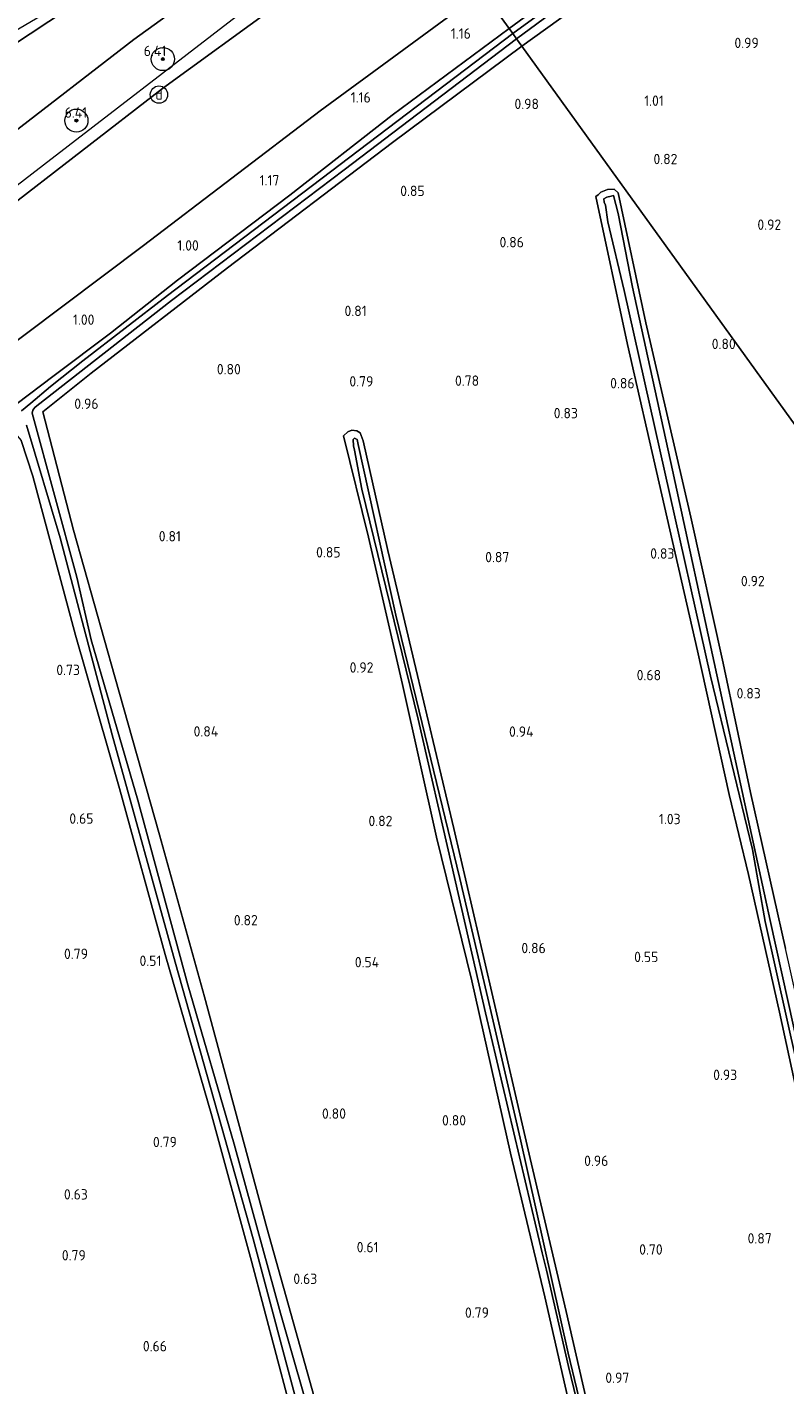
# Model space of a CAD drawing. Extents: x 130905 to 137824, y 412333 to 417928.
# Tile 178 of 256: x 134093 to 134224, y 415378 to 415613. Entities that reach past the tile are written whole.
import ezdxf
from ezdxf.enums import TextEntityAlignment as Align
from ezdxf.lldxf.tags import DXFTag

# ---------------------------------------------------------------- set-up
doc = ezdxf.new("R2010")
doc.units = 0
for name, color, linetype, lineweight in [('B-ME-GR-BOOM-S', 90, 'Continuous', 25), ('B-ME-GR-GRAS-GV', 60, 'Continuous', 13), ('B-ME-GW-TALUD_KRUIN-G', 90, 'Continuous', 18), ('B-ME-GW-TALUD_TEEN-G', 90, 'Continuous', 18), ('B-ME-IE-MEUBILAIR_DIJKPAAL-S', 7, 'Continuous', 25), ('B-ME-OG-WATER_SLOOT-G', 120, 'Continuous', 18), ('B-ME-OG-WATER_SLOOT-GV', 120, 'Continuous', 18), ('B-ME-WH-WINTERBED-G', 150, 'WH-WINTERBED', 18), ('X-XX-AL-HOOGTELABEL-S', 7, 'Continuous', 25)]:
    doc.layers.add(name, color=color, linetype=linetype, lineweight=lineweight)
doc.styles.add('NLCS-ISO', font='NLCS-ISO.ttf')
doc.styles.add('NLCS-ISO-ANNOTATIVE-T18', font='NLCS-ISO.ttf', dxfattribs={"height": 1.8})
doc.styles.get("Standard").update_dxf_attribs({"font": 'arial.ttf'})
tags = doc.linetypes.add('WH-WINTERBED', pattern='A,6,-3.5,["WB",Standard,S=1.8,R=0,X=-1.5,Y=-0.9],-3.5,6,-3.5,6,-3.5,6,-3.5,6,-3.5', length=51).pattern_tags.tags
tags[6] = DXFTag(74, 10)

# ---------------------------------------------------------------- blocks, each defined once
blk = doc.blocks.new('SAL-HOOGTELABEL-SO')
at = {"color": 0, "linetype": 'ByBlock', "lineweight": -2, "style": 'NLCS-ISO-ANNOTATIVE-T18'}
blk.add_attdef('HOOGTE', text='', height=1.8, dxfattribs=at).set_placement((2.79, 0), align=Align.RIGHT)
blk = doc.blocks.new('SGR-BOOM_01-SO')
at = {"linetype": 'ByBlock', "lineweight": 18}
h = blk.add_hatch(color=0, dxfattribs=at)
h.dxf.hatch_style = 1
edge = h.paths.add_edge_path()
edge.add_arc((0, 0), 0.25, 0, 360)
at = {"color": 0, "linetype": 'ByBlock', "lineweight": 18}
for radius in [2, 0.25]:
    blk.add_circle((0, 0), radius, dxfattribs=at)
blk = doc.blocks.new('SIE-DIJKPAAL-SO')
at = {"color": 0, "linetype": 'ByBlock', "lineweight": 18}
blk.add_circle((0, 0), 1.5, dxfattribs=at)
at = {"color": 0, "linetype": 'ByBlock', "lineweight": 18, "style": 'NLCS-ISO'}
blk.add_text('d', height=1.8, dxfattribs=at).set_placement((0, 0), align=Align.MIDDLE_CENTER)

msp = doc.modelspace()

# ---------------------------------------------------------------- linework, layer by layer
at = {"layer": 'B-ME-GR-GRAS-GV'}
for points in [[(134060.593, 415589.016, 1.575), (134058.739, 415587.053, 1.735), (134057.785, 415588.037, 1.691), (134060.039, 415590.116, 1.663), (134064.303, 415594.069, 1.584), (134067.4, 415596.776, 1.584), (134072.515, 415600.814, 1.52), (134076.325, 415603.621, 1.517), (134080.877, 415606.375, 1.533), (134095.046, 415614.688, 1.597), (134101.618, 415618.69, 1.714), (134115.894, 415628.213, 1.974), (134128.307, 415636.804, 2.396), (134140.225, 415645.126, 2.563), (134148.473, 415650.703, 2.811), (134149.315, 415649.534, 2.811), (134130.151, 415636.926, 2.395), (134102.653, 415617.849, 1.714), (134086.83, 415607.332, 1.465), (134078.265, 415602.374, 1.347), (134072.845, 415598.131, 1.51)], [(134089.011, 415593.433, 6.085), (134066.908, 415576.339, 6.063), (134058.739, 415587.053, 1.735), (134060.593, 415589.016, 1.575), (134072.845, 415598.131, 1.51), (134078.265, 415602.374, 1.347), (134086.83, 415607.332, 1.465), (134102.653, 415617.849, 1.714), (134130.151, 415636.926, 2.395), (134149.315, 415649.534, 2.811), (134155.12, 415641.478, 6.462), (134133.859, 415627.009, 6.277), (134111.114, 415610.527, 6.106)], [(134088.006, 415580.335, 6.045), (134073.099, 415568.515, 6.106), (134071.643, 415570.403, 6.169), (134070.527, 415571.85, 6.218), (134066.908, 415576.339, 6.063), (134089.011, 415593.433, 6.085), (134111.114, 415610.527, 6.106), (134133.859, 415627.009, 6.277), (134155.12, 415641.478, 6.462), (134160.267, 415634.335, 6.246), (134136.085, 415616.575, 6.154), (134116.027, 415602.061, 6.068)], [(134112.772, 415574.86, 1.186), (134085.005, 415554.024, 1.319), (134082.345, 415557.244, 2.108), (134079.328, 415560.947, 3.162), (134075.149, 415566.305, 5.173), (134073.099, 415568.515, 6.106), (134088.006, 415580.335, 6.045), (134116.027, 415602.061, 6.068), (134136.085, 415616.575, 6.154), (134160.267, 415634.335, 6.246), (134164.154, 415628.986, 4.15), (134171.431, 415618.841, 1.433), (134143.345, 415598.189, 1.265)], [(134206.457, 415634.456, 0.985), (134208.621, 415631.716, 1), (134191.356, 415618.827, 1.028), (134178.262, 415609.361, 1.046), (134177.337, 415610.644, -0.108), (134205.48, 415631.502, -0.108), (134205.957, 415632.025, -0.108), (134205.925, 415632.361, -0.108), (134205.718, 415632.582, -0.108), (134205.235, 415632.454, -0.108), (134193.012, 415623.499, -0.108), (134176.67, 415611.571, -0.108), (134176.032, 415612.457, 1.01), (134180.993, 415616.084, 0.994), (134189.382, 415622.318, 0.921), (134193.956, 415625.589, 0.963), (134201.649, 415631.204, 0.993)], [(134097.307, 415552.352, 0.949), (134090.65, 415547.344, 0.858), (134089.355, 415548.773, 0.991), (134086.774, 415551.808, 1.15), (134085.005, 415554.024, 1.319), (134112.772, 415574.86, 1.186), (134143.345, 415598.189, 1.265), (134171.431, 415618.841, 1.433), (134176.032, 415612.457, 1.01), (134155.807, 415597.449, 0.938), (134138.069, 415583.589, 0.91), (134118.679, 415568.846, 0.778), (134107.036, 415559.682, 0.784)]]:
    msp.add_polyline3d(points, close=True, dxfattribs=at)
for points in [[(134180.993, 415616.084, 0.994), (134176.032, 415612.457, 1.01), (134171.431, 415618.841, 1.433)], [(134257.302, 415499.668, 0.751), (134178.262, 415609.361, 1.046), (134191.356, 415618.827, 1.028)], [(134090.65, 415547.344, 0.858), (134097.307, 415552.352, 0.949), (134107.036, 415559.682, 0.784), (134118.679, 415568.846, 0.778), (134138.069, 415583.589, 0.91), (134155.807, 415597.449, 0.938), (134176.032, 415612.457, 1.01), (134176.67, 415611.571, -0.108), (134146.807, 415588.887, -0.178), (134116.945, 415566.204, -0.248), (134102.29, 415554.888, -0.248), (134096.662, 415550.421, -0.248), (134093.269, 415547.559, -0.248), (134091.655, 415546.224, -0.248)], [(134142.514, 415368.802, -0.248), (134136.457, 415389.979, -0.248), (134128.483, 415419.246, -0.248), (134120.425, 415446.813, -0.248), (134111.766, 415478.803, -0.248), (134103.736, 415506.552, -0.248), (134101.221, 415517.413, -0.248), (134093.501, 415545.796, -0.248), (134093.616, 415546.316, -0.248), (134093.989, 415546.797, -0.248), (134094.314, 415547.1, -0.248), (134117.603, 415565.316, -0.248), (134147.47, 415587.98, -0.178), (134177.337, 415610.644, -0.108), (134178.262, 415609.361, 1.046), (134155.873, 415592.695, 0.959), (134127.308, 415570.964, 0.962), (134103.737, 415552.727, 0.882), (134095.365, 415546.064, 0.924), (134100.643, 415525.571, 0.84), (134107.801, 415500.164, 0.809), (134115.547, 415472.81, 0.71), (134123.349, 415444.776, 0.646), (134134.12, 415404.758, 0.548), (134145.662, 415363.528, 0.538)], [(134145.662, 415363.528, 0.538), (134134.12, 415404.758, 0.548), (134123.349, 415444.776, 0.646), (134115.547, 415472.81, 0.71), (134107.801, 415500.164, 0.809), (134100.643, 415525.571, 0.84), (134095.365, 415546.064, 0.924), (134103.737, 415552.727, 0.882), (134127.308, 415570.964, 0.962), (134155.873, 415592.695, 0.959), (134178.262, 415609.361, 1.046), (134257.302, 415499.668, 0.751)], [(134223.871, 415453.108, 0.678), (134217.8, 415480.13, 0.698), (134213.058, 415502.562, 0.725), (134207.468, 415527.798, 0.707), (134199.683, 415561.471, 0.717), (134194.911, 415583.946, 0.742), (134194.201, 415584.593, 0.692), (134193.095, 415584.538, 0.617), (134191.939, 415584.063, 0.655), (134191.455, 415583.602, 0.755), (134191.066, 415583.33, 0.71), (134196.535, 415557.738, 0.709), (134202.02, 415533.696, 0.702), (134208.648, 415504.645, 0.649), (134214.11, 415479.787, 0.702), (134217.459, 415465.949, 0.599), (134222.822, 415442.12, 0.591), (134229.257, 415412.476, 0.684)], [(134229.257, 415412.476, 0.684), (134222.822, 415442.12, 0.591), (134217.459, 415465.949, 0.599), (134214.11, 415479.787, 0.702), (134208.648, 415504.645, 0.649), (134202.02, 415533.696, 0.702), (134196.535, 415557.738, 0.709), (134191.066, 415583.33, 0.71), (134191.455, 415583.602, 0.755), (134191.939, 415584.063, 0.655), (134193.095, 415584.538, 0.617), (134194.201, 415584.593, 0.692), (134194.911, 415583.946, 0.742), (134199.683, 415561.471, 0.717), (134207.468, 415527.798, 0.707), (134213.058, 415502.562, 0.725), (134217.8, 415480.13, 0.698), (134223.871, 415453.108, 0.678)], [(134230.272, 415416.94, -0.248), (134221.232, 415457.992, -0.103), (134211.989, 415500.509, -0.015), (134204.341, 415535.959, -0.014), (134197.372, 415567.627, -0.014), (134194.924, 415580.404, -0.014), (134194.095, 415583.485, -0.014), (134193.698, 415583.394, -0.014), (134192.98, 415583.211, -0.014), (134192.417, 415582.912, -0.014), (134192.484, 415582.352, -0.014), (134192.711, 415581.851, -0.014), (134193.14, 415578.977, -0.014), (134195.965, 415567.085, -0.014), (134202.992, 415535.582, -0.014), (134210.868, 415500.264, -0.015), (134218.149, 415470.275, -0.104), (134220.33, 415457.829, -0.104), (134229.549, 415416.667, -0.248)], [(134092.539, 415543.739, -0.248), (134098.358, 415524.263, -0.248), (134107.368, 415490.147, -0.248), (134118.245, 415450.79, -0.248), (134124.983, 415426.828, -0.248), (134131.721, 415402.867, -0.248), (134139.881, 415372.31, -0.248)], [(134189.374, 415375.172, 0.675), (134185.905, 415390.259, 0.548), (134179.676, 415416.795, 0.59), (134173.044, 415445.507, 0.642), (134166.466, 415473.917, 0.674), (134159.885, 415501.609, 0.724), (134155.04, 415522.054, 0.735), (134150.8, 415541.028, 0.638), (134150.282, 415542.447, 0.513), (134149.671, 415542.774, 0.388), (134148.818, 415542.898, 0.363), (134148.13, 415542.565, 0.438), (134147.364, 415541.91, 0.641), (134151.703, 415524.329, 0.695), (134157.58, 415498.821, 0.693), (134163.498, 415472.435, 0.682), (134169.586, 415447.554, 0.586), (134176.28, 415417.682, 0.613), (134182.194, 415392.81, 0.651), (134187.35, 415370.233, 0.688)], [(134187.35, 415370.233, 0.688), (134182.194, 415392.81, 0.651), (134176.28, 415417.682, 0.613), (134169.586, 415447.554, 0.586), (134163.498, 415472.435, 0.682), (134157.58, 415498.821, 0.693), (134151.703, 415524.329, 0.695), (134147.364, 415541.91, 0.641), (134148.13, 415542.565, 0.438), (134148.818, 415542.898, 0.363), (134149.671, 415542.774, 0.388), (134150.282, 415542.447, 0.513), (134150.8, 415541.028, 0.638), (134155.04, 415522.054, 0.735), (134159.885, 415501.609, 0.724), (134166.466, 415473.917, 0.674), (134173.044, 415445.507, 0.642), (134179.676, 415416.795, 0.59), (134185.905, 415390.259, 0.548), (134189.374, 415375.172, 0.675)], [(134091.602, 415541.11, 0.902), (134093.622, 415534.918, 0.816), (134100.999, 415507.359, 0.64), (134108.627, 415480.812, 0.491), (134116.512, 415452.117, 0.46), (134124.584, 415424.182, 0.474), (134131.432, 415398.986, 0.466), (134137.889, 415374.752, 0.501)], [(134137.889, 415374.752, 0.501), (134131.432, 415398.986, 0.466), (134124.584, 415424.182, 0.474), (134116.512, 415452.117, 0.46), (134108.627, 415480.812, 0.491), (134100.999, 415507.359, 0.64), (134093.622, 415534.918, 0.816), (134091.602, 415541.11, 0.902)], [(134195.566, 415344.446, -0.248), (134186.234, 415383.056, -0.248), (134177.93, 415420.316, -0.248), (134172.733, 415442.78, -0.248), (134167.536, 415465.245, -0.248), (134161.988, 415488.045, -0.248), (134156.44, 415510.845, -0.248), (134149.924, 415540.403, -0.248), (134149.766, 415541.253, -0.248), (134149.308, 415541.495, -0.248), (134149.051, 415541.28, -0.248), (134149.117, 415540.145, -0.248), (134149.255, 415539.436, -0.248), (134150.559, 415532.684, -0.248), (134160.309, 415492.862, -0.248), (134166.142, 415467.42, -0.248), (134171.975, 415441.978, -0.248), (134181.744, 415400.419, -0.248), (134182.531, 415397.424, -0.248), (134186.318, 415380.754, -0.248), (134193.098, 415352.66, -0.248)]]:
    msp.add_polyline3d(points, dxfattribs=at)
at = {"layer": 'B-ME-GW-TALUD_KRUIN-G'}
for points in [[(134155.12, 415641.478, 6.462), (134133.859, 415627.009, 6.277), (134111.114, 415610.527, 6.106), (134089.011, 415593.433, 6.085), (134066.908, 415576.339, 6.063), (134048.711, 415562.24, 6.172), (134030.515, 415548.141, 6.281), (134002.307, 415525.278, 6.308), (133990.634, 415515.708, 6.371), (133963.177, 415493.96, 6.381)], [(133855.435, 415373.993, 3.347), (133858.425, 415377.744, 3.572), (133872.523, 415394.799, 4.219), (133877.454, 415400.526, 4.374), (133880.71, 415403.846, 4.493), (133890.296, 415414.674, 5.174), (133903.091, 415428.579, 5.973), (133912.691, 415439.417, 6.338), (133917.206, 415444.507, 6.37), (133920.235, 415447.379, 6.448), (133932.175, 415456.771, 6.486), (133951.759, 415472.779, 6.446), (133958.416, 415477.724, 6.425), (133974.262, 415490.596, 6.416), (133991.249, 415503.938, 6.401), (134010.562, 415519.47, 6.333), (134032.445, 415536.703, 6.216), (134045.215, 415546.459, 6.233), (134062.001, 415560.193, 6.221), (134073.099, 415568.515, 6.106), (134088.006, 415580.335, 6.045), (134116.027, 415602.061, 6.068), (134136.085, 415616.575, 6.154), (134160.267, 415634.335, 6.246)]]:
    msp.add_polyline3d(points, dxfattribs=at)
at = {"layer": 'B-ME-GW-TALUD_TEEN-G'}
for points in [[(134149.315, 415649.534, 2.811), (134130.151, 415636.926, 2.395), (134102.653, 415617.849, 1.714), (134086.83, 415607.332, 1.465), (134078.265, 415602.374, 1.347), (134072.845, 415598.131, 1.51), (134060.593, 415589.016, 1.575), (134058.739, 415587.053, 1.735), (134046.019, 415576.908, 1.962), (134025.273, 415557.127, 2.684), (134001.539, 415534.101, 4.036), (133976.455, 415510.445, 4.963), (133960.576, 415495.305, 5.635), (133944.696, 415480.165, 6.306)], [(134171.431, 415618.841, 1.433), (134143.345, 415598.189, 1.265), (134112.772, 415574.86, 1.186), (134085.005, 415554.024, 1.319), (134063.755, 415536.876, 1.204), (134042.954, 415520.01, 1.26), (134022.934, 415503.772, 1.16), (134009.584, 415492.805, 1.143), (133984.813, 415472.772, 1.148), (133960.011, 415451.244, 1.008), (133934.57, 415429.035, 0.983), (133917.567, 415414.46, 1.073), (133893.123, 415393.467, 1.013), (133888.001, 415388.434, 1.049), (133868.604, 415371.391, 1.115), (133861.412, 415365.624, 1.168)]]:
    msp.add_polyline3d(points, dxfattribs=at)
at = {"layer": 'B-ME-OG-WATER_SLOOT-G'}
for points in [[(134178.262, 415609.361, 1.046), (134191.356, 415618.827, 1.028), (134208.621, 415631.716, 1), (134206.457, 415634.456, 0.985), (134201.649, 415631.204, 0.993), (134193.956, 415625.589, 0.963), (134189.382, 415622.318, 0.921), (134180.993, 415616.084, 0.994), (134176.032, 415612.457, 1.01)], [(134066.556, 415527.933, 0.802), (134074.25, 415534.165, 0.825), (134082.584, 415540.787, 0.885), (134090.65, 415547.344, 0.858), (134097.307, 415552.352, 0.949), (134107.036, 415559.682, 0.784), (134118.679, 415568.846, 0.778), (134138.069, 415583.589, 0.91), (134155.807, 415597.449, 0.938), (134176.032, 415612.457, 1.01)], [(134178.262, 415609.361, 1.046), (134155.873, 415592.695, 0.959), (134127.308, 415570.964, 0.962), (134103.737, 415552.727, 0.882), (134095.365, 415546.064, 0.924)], [(134194.911, 415583.946, 0.742), (134194.201, 415584.593, 0.692), (134193.095, 415584.538, 0.617), (134191.939, 415584.063, 0.655), (134191.455, 415583.602, 0.755), (134191.066, 415583.33, 0.71)], [(134191.066, 415583.33, 0.71), (134196.535, 415557.738, 0.709), (134202.02, 415533.696, 0.702), (134208.648, 415504.645, 0.649), (134214.11, 415479.787, 0.702), (134217.459, 415465.949, 0.599), (134222.822, 415442.12, 0.591), (134229.257, 415412.476, 0.684)], [(134241.057, 415379.638, 0.872), (134240.367, 415379.851, 0.89), (134240.021, 415380.398, 0.884), (134239.375, 415382.558, 0.859), (134236.59, 415395.932, 0.744), (134230.259, 415424.507, 0.678), (134223.871, 415453.108, 0.678), (134217.8, 415480.13, 0.698), (134213.058, 415502.562, 0.725), (134207.468, 415527.798, 0.707), (134199.683, 415561.471, 0.717), (134194.911, 415583.946, 0.742)], [(134193.797, 415342.149, 0.644), (134185.135, 415335.265, 0.71), (134175.613, 415327.549, 0.675), (134159.181, 415314.731, 0.702), (134154.058, 415332.499, 0.691), (134145.662, 415363.528, 0.538), (134134.12, 415404.758, 0.548), (134123.349, 415444.776, 0.646), (134115.547, 415472.81, 0.71), (134107.801, 415500.164, 0.809), (134100.643, 415525.571, 0.84), (134095.365, 415546.064, 0.924)], [(134150.8, 415541.028, 0.638), (134150.282, 415542.447, 0.513), (134149.671, 415542.774, 0.388), (134148.818, 415542.898, 0.363), (134148.13, 415542.565, 0.438), (134147.364, 415541.91, 0.641)], [(134066.556, 415527.933, 0.802), (134067.411, 415526.441, 0.811), (134068.199, 415525.516, 0.774), (134069.152, 415525.542, 0.739), (134089.463, 415541.659, 0.982), (134090.172, 415541.986, 0.964), (134090.876, 415541.91, 0.913), (134091.602, 415541.11, 0.902), (134093.622, 415534.918, 0.816), (134100.999, 415507.359, 0.64), (134108.627, 415480.812, 0.491), (134116.512, 415452.117, 0.46), (134124.584, 415424.182, 0.474), (134131.432, 415398.986, 0.466), (134137.889, 415374.752, 0.501), (134146.572, 415345.118, 0.712), (134154.417, 415317.366, 0.771), (134155.802, 415312.562, 0.724)], [(134147.364, 415541.91, 0.641), (134151.703, 415524.329, 0.695), (134157.58, 415498.821, 0.693), (134163.498, 415472.435, 0.682), (134169.586, 415447.554, 0.586), (134176.28, 415417.682, 0.613), (134182.194, 415392.81, 0.651), (134187.35, 415370.233, 0.688), (134189.963, 415359.57, 0.665), (134193.156, 415346.09, 0.626), (134193.797, 415342.149, 0.644)], [(134226.69, 415368.416, 0.815), (134211.399, 415356.001, 0.758), (134204.1, 415350.276, 0.74), (134200.491, 415347.569, 0.791), (134198.874, 415346.1, 0.762), (134196.968, 415344.783, 0.62), (134195.973, 415346.503, 0.666), (134194.971, 415350.932, 0.707), (134193.935, 415355.027, 0.729), (134191.85, 415364.902, 0.7), (134189.374, 415375.172, 0.675), (134185.905, 415390.259, 0.548), (134179.676, 415416.795, 0.59), (134173.044, 415445.507, 0.642), (134166.466, 415473.917, 0.674), (134159.885, 415501.609, 0.724), (134155.04, 415522.054, 0.735), (134150.8, 415541.028, 0.638)]]:
    msp.add_polyline3d(points, dxfattribs=at)
at = {"layer": 'B-ME-OG-WATER_SLOOT-GV'}
msp.add_polyline3d([(134205.48, 415631.502, -0.108), (134177.337, 415610.644, -0.108), (134176.67, 415611.571, -0.108), (134193.012, 415623.499, -0.108), (134205.235, 415632.454, -0.108), (134205.718, 415632.582, -0.108), (134205.925, 415632.361, -0.108), (134205.957, 415632.025, -0.108)], close=True, dxfattribs=at)
for points in [[(134091.655, 415546.224, -0.248), (134093.269, 415547.559, -0.248), (134096.662, 415550.421, -0.248), (134102.29, 415554.888, -0.248), (134116.945, 415566.204, -0.248), (134146.807, 415588.887, -0.178), (134176.67, 415611.571, -0.108), (134177.337, 415610.644, -0.108), (134147.47, 415587.98, -0.178), (134117.603, 415565.316, -0.248), (134094.314, 415547.1, -0.248), (134093.989, 415546.797, -0.248), (134093.616, 415546.316, -0.248), (134093.501, 415545.796, -0.248), (134101.221, 415517.413, -0.248), (134103.736, 415506.552, -0.248), (134111.766, 415478.803, -0.248), (134120.425, 415446.813, -0.248), (134128.483, 415419.246, -0.248), (134136.457, 415389.979, -0.248), (134142.514, 415368.802, -0.248)], [(134229.549, 415416.667, -0.248), (134220.33, 415457.829, -0.104), (134218.149, 415470.275, -0.104), (134210.868, 415500.264, -0.015), (134202.992, 415535.582, -0.014), (134195.965, 415567.085, -0.014), (134193.14, 415578.977, -0.014), (134192.711, 415581.851, -0.014), (134192.484, 415582.352, -0.014), (134192.417, 415582.912, -0.014), (134192.98, 415583.211, -0.014), (134193.698, 415583.394, -0.014), (134194.095, 415583.485, -0.014), (134194.924, 415580.404, -0.014), (134197.372, 415567.627, -0.014), (134204.341, 415535.959, -0.014), (134211.989, 415500.509, -0.015), (134221.232, 415457.992, -0.103), (134230.272, 415416.94, -0.248)], [(134139.881, 415372.31, -0.248), (134131.721, 415402.867, -0.248), (134124.983, 415426.828, -0.248), (134118.245, 415450.79, -0.248), (134107.368, 415490.147, -0.248), (134098.358, 415524.263, -0.248), (134092.539, 415543.739, -0.248)], [(134193.098, 415352.66, -0.248), (134186.318, 415380.754, -0.248), (134182.531, 415397.424, -0.248), (134181.744, 415400.419, -0.248), (134171.975, 415441.978, -0.248), (134166.142, 415467.42, -0.248), (134160.309, 415492.862, -0.248), (134150.559, 415532.684, -0.248), (134149.255, 415539.436, -0.248), (134149.117, 415540.145, -0.248), (134149.051, 415541.28, -0.248), (134149.308, 415541.495, -0.248), (134149.766, 415541.253, -0.248), (134149.924, 415540.403, -0.248), (134156.44, 415510.845, -0.248), (134161.988, 415488.045, -0.248), (134167.536, 415465.245, -0.248), (134172.733, 415442.78, -0.248), (134177.93, 415420.316, -0.248), (134186.234, 415383.056, -0.248), (134195.566, 415344.446, -0.248)]]:
    msp.add_polyline3d(points, dxfattribs=at)
at = {"layer": 'B-ME-WH-WINTERBED-G'}
msp.add_polyline3d([(134158.925, 415636.197, 6.302), (134128.85, 415614.53, 6.253), (134095.481, 415588.737, 6.269), (134071.643, 415570.403, 6.169), (134048.073, 415552, 6.253), (134018.241, 415528.261, 6.242), (133991.714, 415507.137, 6.337), (133965.904, 415487.02, 6.519), (133944.428, 415470.186, 6.476), (133921.228, 415453.237, 6.424), (133914.491, 415447.375, 6.383), (133886.223, 415423.828, 6.365), (133869.523, 415410.035, 6.479), (133853.564, 415395.624, 6.429), (133845.425, 415388.006, 6.423)], dxfattribs=at)

# ---------------------------------------------------------------- block references
at = {"layer": 'B-ME-GR-BOOM-S'}
for p in [(134116.119, 415607.129, 5.923), (134101.152, 415596.48, 6.46)]:
    msp.add_blockref('SGR-BOOM_01-SO', p, dxfattribs=at)
at = {"layer": 'B-ME-IE-MEUBILAIR_DIJKPAAL-S'}
msp.add_blockref('SIE-DIJKPAAL-SO', (134115.448, 415600.978, 6.004), dxfattribs=at)
at = {"layer": 'X-XX-AL-HOOGTELABEL-S'}
for p, values in [((134166.626, 415610.663, 1.156), {'HOOGTE': '1.16'}), ((134113.919, 415607.65, 6.406), {'HOOGTE': '6.41'}), ((134216.453, 415609.034, 0.994), {'HOOGTE': '0.99'}), ((134149.307, 415599.599, 1.162), {'HOOGTE': '1.16'}), ((134178.415, 415598.472, 0.981), {'HOOGTE': '0.98'}), ((134200.026, 415599.029, 1.012), {'HOOGTE': '1.01'}), ((134100.229, 415596.977, 6.406), {'HOOGTE': '6.41'}), ((134202.379, 415588.927, 0.822), {'HOOGTE': '0.82'}), ((134133.491, 415585.241, 1.168), {'HOOGTE': '1.17'}), ((134158.628, 415583.411, 0.85), {'HOOGTE': '0.85'}), ((134220.341, 415577.564, 0.918), {'HOOGTE': '0.92'}), ((134119.544, 415573.971, 0.998), {'HOOGTE': '1.00'}), ((134175.808, 415574.532, 0.859), {'HOOGTE': '0.86'}), ((134148.599, 415562.631, 0.809), {'HOOGTE': '0.81'}), ((134101.483, 415561.115, 0.998), {'HOOGTE': '1.00'}), ((134212.469, 415556.914, 0.797), {'HOOGTE': '0.80'}), ((134126.821, 415552.543, 0.8), {'HOOGTE': '0.80'}), ((134149.757, 415550.431, 0.793), {'HOOGTE': '0.79'}), ((134168.063, 415550.549, 0.781), {'HOOGTE': '0.78'}), ((134194.955, 415550.115, 0.862), {'HOOGTE': '0.86'}), ((134102.188, 415546.563, 0.958), {'HOOGTE': '0.96'}), ((134185.157, 415544.934, 0.834), {'HOOGTE': '0.83'}), ((134116.456, 415523.613, 0.81), {'HOOGTE': '0.81'}), ((134144.075, 415520.831, 0.848), {'HOOGTE': '0.85'}), ((134173.286, 415520.006, 0.868), {'HOOGTE': '0.87'}), ((134201.852, 415520.631, 0.834), {'HOOGTE': '0.83'}), ((134217.481, 415515.86, 0.918), {'HOOGTE': '0.92'}), ((134098.982, 415500.467, 0.732), {'HOOGTE': '0.73'}), ((134149.77, 415500.891, 0.919), {'HOOGTE': '0.92'}), ((134199.548, 415499.574, 0.679), {'HOOGTE': '0.68'}), ((134216.805, 415496.421, 0.834), {'HOOGTE': '0.83'}), ((134122.917, 415489.829, 0.836), {'HOOGTE': '0.84'}), ((134177.477, 415489.785, 0.944), {'HOOGTE': '0.94'}), ((134101.316, 415474.73, 0.645), {'HOOGTE': '0.65'}), ((134153.056, 415474.311, 0.823), {'HOOGTE': '0.82'}), ((134202.93, 415474.652, 1.031), {'HOOGTE': '1.03'}), ((134129.757, 415457.134, 0.823), {'HOOGTE': '0.82'}), ((134179.592, 415452.313, 0.856), {'HOOGTE': '0.86'}), ((134100.367, 415451.313, 0.787), {'HOOGTE': '0.79'}), ((134113.075, 415450.111, 0.508), {'HOOGTE': '0.51'}), ((134150.767, 415449.879, 0.54), {'HOOGTE': '0.54'}), ((134199.068, 415450.77, 0.546), {'HOOGTE': '0.55'}), ((134212.718, 415430.358, 0.931), {'HOOGTE': '0.93'}), ((134145.019, 415423.65, 0.798), {'HOOGTE': '0.80'}), ((134165.799, 415422.48, 0.798), {'HOOGTE': '0.80'}), ((134115.755, 415418.728, 0.786), {'HOOGTE': '0.79'}), ((134190.422, 415415.479, 0.956), {'HOOGTE': '0.96'}), ((134100.335, 415409.665, 0.633), {'HOOGTE': '0.63'}), ((134150.656, 415400.522, 0.61), {'HOOGTE': '0.61'}), ((134199.819, 415400.125, 0.701), {'HOOGTE': '0.70'}), ((134218.702, 415402.048, 0.868), {'HOOGTE': '0.87'}), ((134099.986, 415399.112, 0.794), {'HOOGTE': '0.79'}), ((134140.041, 415395.042, 0.633), {'HOOGTE': '0.63'}), ((134169.76, 415389.183, 0.786), {'HOOGTE': '0.79'}), ((134114.033, 415383.381, 0.658), {'HOOGTE': '0.66'}), ((134194.051, 415377.917, 0.968), {'HOOGTE': '0.97'})]:
    msp.add_blockref('SAL-HOOGTELABEL-SO', p, dxfattribs=at).add_auto_attribs(values)

doc.saveas('drawing.dxf')
